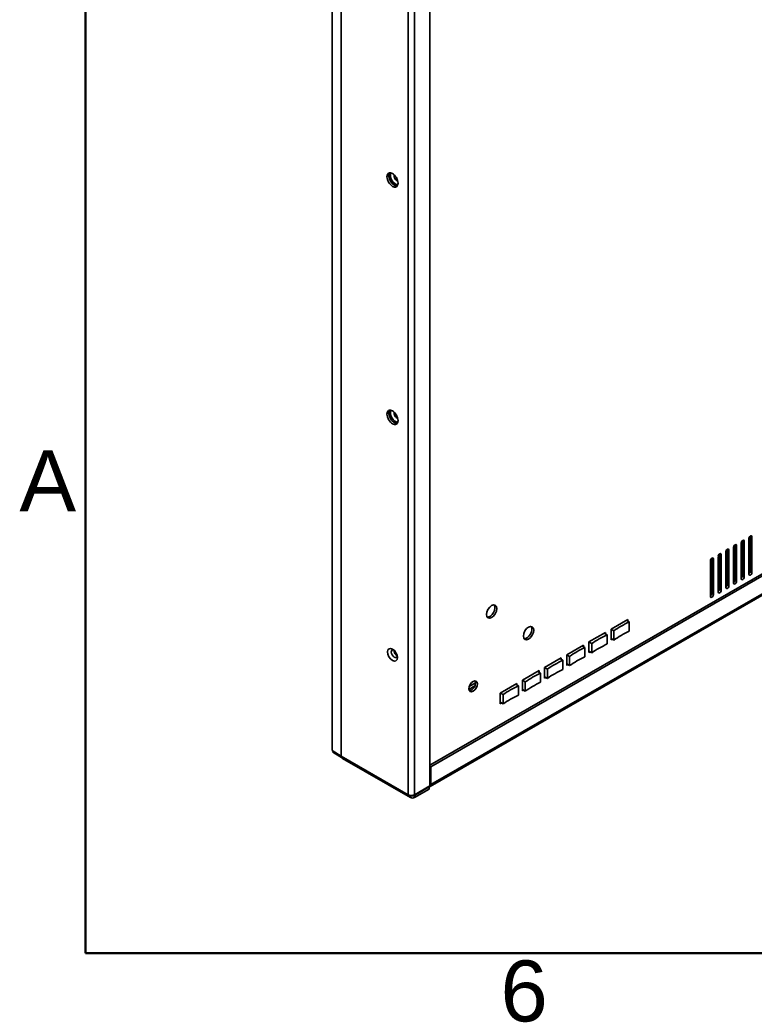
# Model space of a CAD drawing. Header units: millimetres. Extents: x 0 to 4200, y 0 to 2970.
# Tile 1 of 22: x 62 to 484, y 71 to 636. Entities that reach past the tile are written whole.
import ezdxf

# ---------------------------------------------------------------- set-up
doc = ezdxf.new("R2010")
doc.units = ezdxf.units.MM
doc.header["$LTSCALE"] = 10
for name, color, linetype, lineweight in [('Rahmen_0', 7, 'Continuous', 50), ('Rahmen_2', 7, 'Continuous', 50), ('Sichtbare Kanten(ISO)', 7, 'Continuous', 35), ('Sichtbare tangentiale Kanten(ISO)', 7, 'Continuous', 35)]:
    doc.layers.add(name, color=color, linetype=linetype, lineweight=lineweight)
doc.styles.add('Aktuell-BSI', font='arial.ttf')

# ---------------------------------------------------------------- blocks, each defined once
blk = doc.blocks.new('Ränder Standardrahmen')
at = {"layer": 'Rahmen_0', "flags": 128}
blk.add_lwpolyline([(10, 10), (10, 287), (410, 287), (410, 10), (10, 10)], dxfattribs=at)
at = {"layer": 'Rahmen_2', "char_height": 3.5, "attachment_point": 7, "style": 'Aktuell-BSI'}
for s, insert in [('A', (6.206, 35.375)), ('6', (33.834, 6.041))]:
    blk.add_mtext(s, dxfattribs=dict(at, insert=insert))

msp = doc.modelspace()

# ---------------------------------------------------------------- linework, layer by layer
at = {"layer": 'Sichtbare Kanten(ISO)'}
for p, q in [((241.74, 216.47), (241.74, 775.84)), ((297.72, 196.12), (297.72, 755.49)), ((297.72, 207.97), (1135.58, 690.46)), ((1136.64, 689.85), (298.43, 207.16)), ((1136.12, 678.48), (297.91, 195.79)), ((278.7, 543.73), (278.7, 545.15)), ((278.7, 407.42), (278.7, 408.84)), ((481.71, 319.31), (481.71, 339.53)), ((472.87, 314.22), (472.87, 334.44)), ((473.94, 334.05), (473.94, 313.61)), ((476.59, 315.14), (476.59, 335.58)), ((476.59, 334.13), (477.29, 334.54)), ((477.29, 316.77), (477.29, 336.99)), ((478.35, 336.59), (478.35, 316.16)), ((481.01, 317.68), (481.01, 338.12)), ((481.01, 336.68), (481.71, 337.08)), ((482.77, 339.14), (482.77, 318.7)), ((463.33, 307.5), (463.33, 327.94)), ((464.04, 309.13), (464.04, 329.35)), ((465.1, 328.96), (465.1, 308.52)), ((467.75, 310.05), (467.75, 330.49)), ((467.75, 329.04), (468.46, 329.45)), ((468.46, 311.68), (468.46, 331.9)), ((469.52, 331.5), (469.52, 311.07)), ((472.17, 312.59), (472.17, 333.03)), ((472.17, 331.59), (472.87, 331.99)), ((458.91, 304.96), (458.91, 325.4)), ((458.91, 323.95), (459.62, 324.36)), ((459.62, 306.59), (459.62, 326.81)), ((460.68, 326.41), (460.68, 305.98)), ((463.33, 326.5), (464.04, 326.9)), ((476.59, 324.21), (477.29, 324.62)), ((481.01, 326.75), (481.71, 327.16)), ((463.33, 316.57), (464.04, 316.98)), ((467.75, 319.12), (468.46, 319.53)), ((472.17, 321.66), (472.87, 322.07)), ((458.91, 314.03), (459.62, 314.44)), ((401.85, 286.12), (411.39, 291.62)), ((410.68, 291.21), (412.31, 290.27)), ((411.39, 291.62), (411.39, 290.8)), ((412.31, 290.27), (412.31, 284.96)), ((389.12, 278.79), (398.66, 284.29)), ((397.96, 283.88), (399.58, 282.94)), ((398.66, 284.29), (398.66, 283.47)), ((399.58, 282.94), (399.58, 277.63)), ((403.47, 285.18), (401.85, 286.12)), ((401.85, 279.99), (401.85, 286.12)), ((403.47, 279.87), (403.47, 285.18)), ((390.74, 277.85), (389.12, 278.79)), ((389.12, 272.66), (389.12, 278.79)), ((390.74, 272.54), (390.74, 277.85)), ((401.85, 280.8), (403.47, 279.87)), ((402.55, 280.39), (401.85, 279.99)), ((278.7, 271.45), (278.7, 271.86)), ((278.7, 271.45), (278.9, 271.33)), ((376.39, 271.46), (385.94, 276.96)), ((378.02, 270.52), (376.39, 271.46)), ((376.39, 265.33), (376.39, 271.46)), ((385.23, 276.55), (386.86, 275.61)), ((385.94, 276.96), (385.94, 276.14)), ((386.86, 275.61), (386.86, 270.3)), ((389.12, 273.47), (390.74, 272.54)), ((389.83, 273.07), (389.12, 272.66)), ((363.66, 264.13), (373.21, 269.63)), ((372.5, 269.22), (374.13, 268.28)), ((373.21, 269.63), (373.21, 268.81)), ((374.13, 268.28), (374.13, 262.97)), ((376.39, 266.14), (378.02, 265.21)), ((377.1, 265.74), (376.39, 265.33)), ((378.02, 265.21), (378.02, 270.52)), ((350.93, 256.8), (360.48, 262.3)), ((359.77, 261.89), (361.4, 260.95)), ((360.48, 262.3), (360.48, 261.48)), ((361.4, 260.95), (361.4, 255.64)), ((365.29, 263.19), (363.66, 264.13)), ((363.66, 258), (363.66, 264.13)), ((365.29, 257.88), (365.29, 263.19)), ((324.06, 255.38), (320.43, 253.28)), ((338.21, 249.47), (347.75, 254.97)), ((347.04, 254.56), (348.67, 253.62)), ((347.75, 254.97), (347.75, 254.15)), ((352.56, 255.86), (350.93, 256.8)), ((350.93, 250.67), (350.93, 256.8)), ((352.56, 250.55), (352.56, 255.86)), ((363.66, 258.81), (365.29, 257.88)), ((364.37, 258.41), (363.66, 258)), ((323.65, 253.51), (320.2, 251.52)), ((339.83, 248.53), (338.21, 249.47)), ((338.21, 243.34), (338.21, 249.47)), ((348.67, 253.62), (348.67, 248.31)), ((350.93, 251.48), (352.56, 250.55)), ((351.64, 251.08), (350.93, 250.67)), ((338.21, 244.16), (339.83, 243.22)), ((338.91, 243.75), (338.21, 243.34)), ((339.83, 243.22), (339.83, 248.53)), ((246.83, 213.21), (241.74, 216.47)), ((242.2, 216.18), (242.16, 215.41)), ((242.16, 215.41), (247.54, 211.99)), ((246.92, 213.16), (285.35, 191.03)), ((247.63, 211.93), (286.76, 189.4)), ((298.43, 207.16), (297.72, 207.56)), ((298.43, 207.16), (298.43, 196.94)), ((297.72, 196.12), (288.89, 191.03)), ((297.37, 195.51), (288.89, 190.62)), ((288.89, 189.4), (297.37, 194.28)), ((297.37, 195.51), (297.02, 195.71)), ((297.37, 194.28), (297.37, 195.51)), ((286.76, 190.62), (286.76, 190.62))]:
    msp.add_line(p, q, dxfattribs=at)
for centre, major_axis in [((276.33, 544.06), (-2.25, 3.9)), ((276.33, 407.75), (-2.25, 3.9)), ((333.26, 296.2), (2.1, 3.64)), ((354.47, 283.89), (2.1, 3.64)), ((276.33, 271.44), (-2, 3.47)), ((322.65, 253.31), (1.75, 3.03))]:
    msp.add_ellipse(centre, major_axis=major_axis, ratio=0.578093, dxfattribs=at)
for centre, major_axis, ratio, start_param, end_param in [((277.4, 544.67), (-2.25, 3.9), 0.578093, 0.237474, 2.904119), ((277.93, 544.98), (2, -3.47), 0.578093, 3.373365, 6.051413), ((278.99, 545.59), (1.25, -2.17), 0.578093, 3.699748, 5.72503), ((277.4, 408.36), (-2.25, 3.9), 0.578093, 0.237474, 2.904119), ((277.93, 408.66), (2, -3.47), 0.578093, 3.373365, 6.051413), ((278.99, 409.28), (1.25, -2.17), 0.578093, 3.699748, 5.72503), ((481.89, 338.63), (0.62, 1.08), 0.578093, 5.495853, 8.637446), ((473.05, 333.54), (0.62, 1.08), 0.578093, 5.495853, 8.637446), ((477.47, 336.09), (0.62, 1.08), 0.578093, 5.495853, 8.637446), ((464.21, 328.45), (0.62, 1.08), 0.578093, 5.495853, 8.637446), ((468.63, 331), (0.62, 1.08), 0.578093, 5.495853, 8.637446), ((459.79, 325.91), (0.62, 1.08), 0.578093, 5.495853, 8.637446), ((476.41, 316.26), (0.62, 1.08), 0.578093, 4.126415, 5.495853), ((480.83, 318.8), (0.62, 1.08), 0.578093, 4.126415, 5.495853), ((481.89, 318.19), (-0.62, -1.08), 0.578093, 5.495853, 8.637446), ((467.57, 311.17), (0.62, 1.08), 0.578093, 4.126415, 5.495853), ((468.63, 310.56), (-0.62, -1.08), 0.578093, 5.495853, 8.637446), ((471.99, 313.71), (0.62, 1.08), 0.578093, 4.126415, 5.495853), ((473.05, 313.1), (-0.62, -1.08), 0.578093, 5.495853, 8.637446), ((477.47, 315.65), (-0.62, -1.08), 0.578093, 5.495853, 8.637446), ((458.73, 306.08), (0.62, 1.08), 0.578093, 4.126415, 5.495853), ((459.79, 305.47), (-0.62, -1.08), 0.578093, 5.495853, 8.637446), ((463.15, 308.62), (0.62, 1.08), 0.578093, 4.126415, 5.495853), ((464.21, 308.01), (-0.62, -1.08), 0.578093, 5.495853, 8.637446), ((332.2, 296.82), (-2.1, -3.64), 0.578093, 0.254799, 2.886793), ((453.82, 261.28), (-65.25, 0), 0.575862, 5.401861, 5.593714), ((353.41, 284.5), (-2.1, -3.64), 0.578093, 0.254799, 2.886793), ((441.09, 253.95), (-65.25, 0), 0.575862, 5.401861, 5.593714), ((453.82, 255.96), (65.25, 0), 0.575862, 2.260268, 2.452121), ((441.09, 248.63), (65.25, 0), 0.575862, 2.260268, 2.452121), ((277.4, 272.05), (-1.25, 2.17), 0.578093, 5.762392, 9.945571), ((278.99, 272.96), (1.25, -2.17), 0.578093, 3.903371, 5.521407), ((428.37, 246.62), (-65.25, 0), 0.575862, 5.401861, 5.593714), ((415.64, 239.29), (-65.25, 0), 0.575862, 5.401861, 5.593714), ((428.37, 241.3), (65.25, 0), 0.575862, 2.260268, 2.452121), ((402.91, 231.96), (-65.25, 0), 0.575862, 5.401861, 5.593714), ((415.64, 233.97), (65.25, 0), 0.575862, 2.260268, 2.452121), ((321.59, 253.92), (-1.75, -3.03), 0.578093, 0.307274, 2.834319), ((402.91, 226.64), (65.25, 0), 0.575862, 2.260268, 2.452121), ((390.18, 224.63), (-65.25, 0), 0.575862, 5.401861, 5.593714), ((390.18, 219.31), (65.25, 0), 0.575862, 2.260268, 2.452121), ((248.69, 214.18), (-2.5, 0), 0.575862, 0.733038, 0.785398), ((247.63, 213.97), (1.25, -2.17), 0.578093, 5.447361, 5.499721), ((296.66, 197.95), (1.25, -2.17), 0.578093, 5.72352, 7.070517), ((287.12, 192.05), (2.5, 0), 0.575862, 3.926991, 5.497787), ((287.82, 191.23), (-1.5, 0), 0.575862, 0.785398, 2.356194), ((287.82, 190.01), (1.5, 0), 0.575862, 3.926991, 5.497787)]:
    msp.add_ellipse(centre, major_axis=major_axis, ratio=ratio, start_param=start_param, end_param=end_param, dxfattribs=at)
at = {"layer": 'Sichtbare tangentiale Kanten(ISO)'}
for p, q in [((246.83, 213.21), (246.83, 772.58)), ((246.92, 772.52), (246.92, 213.16)), ((285.35, 191.03), (285.35, 750.4)), ((288.89, 750.4), (288.89, 191.03)), ((298.43, 196.94), (1136.64, 679.63)), ((482.77, 339.14), (481.89, 339.65)), ((473.94, 334.05), (473.05, 334.56)), ((478.35, 336.59), (477.47, 337.11)), ((465.1, 328.96), (464.21, 329.47)), ((469.52, 331.5), (468.63, 332.02)), ((460.68, 326.41), (459.79, 326.93)), ((478.35, 316.16), (477.29, 316.77)), ((482.77, 318.7), (481.71, 319.31)), ((469.52, 311.07), (468.46, 311.68)), ((473.94, 313.61), (472.87, 314.22)), ((460.68, 305.98), (459.62, 306.59)), ((465.1, 308.52), (464.04, 309.13)), ((247.54, 211.99), (247.58, 212.78)), ((247.63, 212.75), (247.63, 211.93)), ((297.72, 197.34), (298.43, 196.94)), ((286.76, 190.62), (286.76, 189.4)), ((288.89, 189.4), (288.89, 190.62))]:
    msp.add_line(p, q, dxfattribs=at)

# ---------------------------------------------------------------- block references
at = {"xscale": 10, "yscale": 10, "zscale": 10}
msp.add_blockref('Ränder Standardrahmen', (0, 0), dxfattribs=at)

doc.saveas('drawing.dxf')
